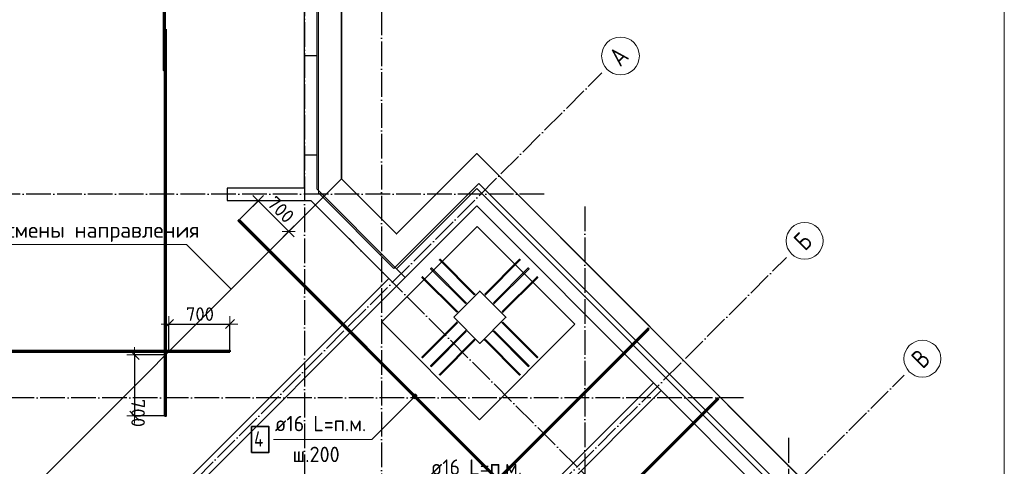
# Model space of a CAD drawing. Header units: millimetres. Extents: x -3483 to 105345, y -283423 to 72284.
# Tile 83 of 155: x 49283 to 65250, y 17391 to 24628. Entities that reach past the tile are written whole.
import ezdxf

# ---------------------------------------------------------------- set-up
doc = ezdxf.new("R2010")
doc.units = ezdxf.units.MM
doc.header["$PDMODE"] = 65
for name, pattern in [('______11', [500, 400, -50, 0, -50]), ('______2', [270, 200, -70]), ('______5', [1100, 800, -100, 100, -100])]:
    doc.linetypes.add(name, pattern=pattern)
for name, color, linetype, lineweight in [('Standard', 7, 'Continuous', 25), ('Арм.стержн. Арматура края', 96, 'Continuous', 35), ('Армирование стержнями_ общее', 40, 'Continuous', 35), ('Размерная линия_ общее', 7, 'Continuous', 13), ('Стена_ общее', 7, 'Continuous', 35), ('Фундамент_ общее', 7, 'Continuous', 35)]:
    doc.layers.add(name, color=color, linetype=linetype, lineweight=lineweight)
for name, color, linetype, lineweight, true_color in [('Арм.стержн.верхн.зоны У', 7, 'Continuous', 35, 0xecec00), ('Арм.стержн.верхн.зоны Х', 7, 'Continuous', 35, 0x0000c6), ('Арм.стержн.ниж.зоны У', 7, 'Continuous', 35, 0x00b300), ('Арм.стержн.ниж.зоны Х', 7, 'Continuous', 35, 0xc600c6), ('Осевая линия_ общее', 7, '______5', 13, 0xa0a0a0)]:
    doc.layers.add(name, color=color, linetype=linetype, lineweight=lineweight, true_color=true_color)
doc.styles.add('ARIAL', font='ARIAL.TTF')
doc.styles.add('ISOCPEUR', font='ISOCPEUR')
doc.dimstyles.new('DIMSTYLE_4', dxfattribs={"dimtxt": 220, "dimasz": 250, "dimexe": 0, "dimexo": 0, "dimgap": 110, "dimtad": 2, "dimdec": 0, "dimrnd": 5, "dimzin": 12, "dimdsep": 46, "dimtxsty": 'ISOCPEUR', "dimblk1": 'ALL_ML_STRICH', "dimblk2": 'ALL_ML_STRICH', "dimsah": 1, "dimcen": 0, "dimclrd": 7, "dimclre": 256, "dimclrt": 7, "dimadec": 0, "dimazin": 0, "dimtfac": 1, "dimtdec": 0, "dimtix": 1, "dimtmove": 2, "dimatfit": 3, "dimfxl": 0, "dimtzin": 0, "dimlwd": 0, "dimlwe": -3, "dimarcsym": 0})

# ---------------------------------------------------------------- blocks, each defined once
blk = doc.blocks.new('СЛОЖНЫЙ_ОБЪЕКТ_1')
at = {"layer": 'Стена_ общее', "color": 9, "linetype": 'Continuous', "lineweight": -3, "true_color": 0xc7c7c7, "transparency": 33554687}
for p, q in [((54100, 31590), (54100, 21886)), ((53900, 21900), (53900, 25000)), ((52650, 21900), (52650, 21700)), ((53900, 21900), (52650, 21900)), ((55394, 20592), (54100, 21886)), ((56695, 21893), (55394, 20592)), ((56837, 21752), (56695, 21893)), ((61751, 16837), (56837, 21752)), ((52650, 21700), (54004, 21700)), ((54004, 21700), (55267, 20436)), ((55536, 20451), (56695, 21610)), ((56695, 21610), (59559, 18746)), ((55394, 20309), (55536, 20451)), ((55267, 20436), (49511, 14681)), ((49639, 14553), (55394, 20309)), ((55394, 20309), (55267, 20436)), ((55868, 15055), (59559, 18746)), ((59559, 18746), (59686, 18619)), ((59686, 18619), (55995, 14928)), ((59686, 18619), (61468, 16837))]:
    blk.add_line(p, q, dxfattribs=at)
at = {"layer": 'Стена_ общее', "color": 9, "linetype": '______2', "lineweight": -3, "true_color": 0xc7c7c7, "transparency": 33554687}
for p, q in [((54100, 24040), (53900, 24040)), ((53900, 22440), (54100, 22440)), ((55394, 20592), (55536, 20451))]:
    blk.add_line(p, q, dxfattribs=at)
blk = doc.blocks.new('ALL_ML_STRICH')
at = {"color": 0, "linetype": 'ByBlock', "lineweight": -2}
for p, q in [((-1, 0), (0.5, 0)), ((-0.3, -0.3), (0.3, 0.3)), ((0, -0.5), (0, 0.5))]:
    blk.add_line(p, q, dxfattribs=at)
blk = doc.blocks.new('*D771')
at = {"layer": 'DEFPOINTS', "color": 7, "linetype": 'Continuous', "lineweight": 13, "transparency": 33554687}
for p in [(53150, 21692), (52835, 21377), (53330, 20882)]:
    blk.add_point(p, dxfattribs=at)
at = {"layer": 'Размерная линия_ общее', "color": 253, "linetype": 'Continuous', "lineweight": -2, "true_color": 0xa0a0a0, "transparency": 33554687}
for p, q in [((52849, 21391), (53150, 21692)), ((53344, 20896), (53645, 21197))]:
    blk.add_line(p, q, dxfattribs=at)
at = {"layer": 'Размерная линия_ общее', "color": 7, "linetype": 'Continuous', "lineweight": -2, "transparency": 33554687}
blk.add_line((53150, 21692), (53645, 21197), dxfattribs=at)
at = {"layer": 'Размерная линия_ общее', "color": 7, "linetype": 'Continuous', "lineweight": 13, "transparency": 33554687, "xscale": 250, "yscale": 250, "zscale": 250}
for p, rotation in [((53150, 21692), 134.9999999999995), ((53645, 21197), 314.9999999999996)]:
    blk.add_blockref('ALL_ML_STRICH', p, dxfattribs=dict(at, rotation=rotation))
at = {"layer": 'Размерная линия_ общее', "color": 7, "linetype": 'Continuous', "lineweight": 13, "transparency": 33554687, "insert": (53518, 21550), "char_height": 220, "width": 660, "attachment_point": 5, "rotation": 315, "style": 'ISOCPEUR'}
blk.add_mtext('\\A1;{700}', dxfattribs=at)
blk = doc.blocks.new('*D772')
at = {"layer": 'DEFPOINTS', "color": 7, "linetype": 'Continuous', "lineweight": 13, "transparency": 33554687}
for p in [(51143, 19197), (51645, 19197), (51645, 18207)]:
    blk.add_point(p, dxfattribs=at)
at = {"layer": 'Размерная линия_ общее', "color": 253, "linetype": 'Continuous', "lineweight": -2, "true_color": 0xa0a0a0, "transparency": 33554687}
for p, q in [((51625, 19197), (51143, 19197)), ((51625, 18207), (51143, 18207))]:
    blk.add_line(p, q, dxfattribs=at)
at = {"layer": 'Размерная линия_ общее', "color": 7, "linetype": 'Continuous', "lineweight": -2, "transparency": 33554687}
blk.add_line((51143, 19197), (51143, 18207), dxfattribs=at)
at = {"layer": 'Размерная линия_ общее', "color": 7, "linetype": 'Continuous', "lineweight": 13, "transparency": 33554687, "xscale": 250, "yscale": 250, "zscale": 250}
for p, rotation in [((51143, 19197), 90), ((51143, 18207), 270)]:
    blk.add_blockref('ALL_ML_STRICH', p, dxfattribs=dict(at, rotation=rotation))
at = {"layer": 'Размерная линия_ общее', "color": 7, "linetype": 'Continuous', "lineweight": 13, "transparency": 33554687, "insert": (51313, 18482), "char_height": 220, "width": 11, "attachment_point": 1, "rotation": 270, "line_spacing_factor": 0.60241, "style": 'ISOCPEUR'}
blk.add_mtext('700', dxfattribs=at)
blk = doc.blocks.new('*D773')
at = {"layer": 'DEFPOINTS', "color": 7, "linetype": 'Continuous', "lineweight": 13, "transparency": 33554687}
for p in [(51703, 19697), (51703, 19255), (52693, 19255)]:
    blk.add_point(p, dxfattribs=at)
at = {"layer": 'Размерная линия_ общее', "color": 253, "linetype": 'Continuous', "lineweight": -2, "true_color": 0xa0a0a0, "transparency": 33554687}
for p, q in [((51703, 19275), (51703, 19697)), ((52693, 19275), (52693, 19697))]:
    blk.add_line(p, q, dxfattribs=at)
at = {"layer": 'Размерная линия_ общее', "color": 7, "linetype": 'Continuous', "lineweight": -2, "transparency": 33554687}
blk.add_line((51703, 19697), (52693, 19697), dxfattribs=at)
at = {"layer": 'Размерная линия_ общее', "color": 7, "linetype": 'Continuous', "lineweight": 13, "transparency": 33554687, "xscale": 250, "yscale": 250, "zscale": 250, "rotation": 180}
blk.add_blockref('ALL_ML_STRICH', (51703, 19697), dxfattribs=at)
at = {"layer": 'Размерная линия_ общее', "color": 7, "linetype": 'Continuous', "lineweight": 13, "transparency": 33554687, "xscale": 250, "yscale": 250, "zscale": 250}
blk.add_blockref('ALL_ML_STRICH', (52693, 19697), dxfattribs=at)
at = {"layer": 'Размерная линия_ общее', "color": 7, "linetype": 'Continuous', "lineweight": 13, "transparency": 33554687, "insert": (51978, 19967), "char_height": 220, "width": 11, "attachment_point": 1, "line_spacing_factor": 0.60241, "style": 'ISOCPEUR'}
blk.add_mtext('700', dxfattribs=at)
blk = doc.blocks.new('СЛОЖНЫЙ_ОБЪЕКТ_12')
at = {"layer": 'Армирование стержнями_ общее', "color": 7, "linetype": 'Continuous', "lineweight": 25, "transparency": 33554687}
blk.add_lwpolyline([(54500, 22052), (42568, 10120), (39350, 10120)], dxfattribs=at)
blk = doc.blocks.new('СЛОЖНЫЙ_ОБЪЕКТ_13')
at = {"layer": 'Осевая линия_ общее', "color": 253, "linetype": '______11', "lineweight": -3, "true_color": 0xa0a0a0, "transparency": 33554687}
for p, q in [((41882, 6924), (58725, 23767)), ((62211, 13493), (54624, 21080)), ((46287, 5347), (61716, 20776)), ((46817, 2059), (63625, 18867))]:
    blk.add_line(p, q, dxfattribs=at)
at = {"layer": 'Осевая линия_ общее', "color": 7, "linetype": 'Continuous', "lineweight": 13, "transparency": 33554687}
for centre, radius in [((59026, 24040), 306), ((62012, 21044), 299), ((63921, 19135), 299)]:
    blk.add_circle(centre, radius, dxfattribs=at)
at = {"layer": 'Осевая линия_ общее', "color": 7, "linetype": 'Continuous', "lineweight": 13, "transparency": 33554687, "char_height": 300, "attachment_point": 7, "rotation": 45, "style": 'ISOCPEUR'}
for s, insert, width in [('\\W0.82;А', (59022, 23852), 392.65), ('\\W0.80;Б', (62019, 20867), 359.83), ('\\W0.80;В', (63928, 18958), 359.83)]:
    blk.add_mtext(s, dxfattribs=dict(at, insert=insert, width=width))

msp = doc.modelspace()

# ---------------------------------------------------------------- hatches: boundary and pattern name
at = {"layer": 'Арм.стержн.верхн.зоны У', "linetype": 'Continuous', "lineweight": 13, "transparency": 33554687}
for points in [[(55652.3, 18532.7), (55714.9, 18496.6), (55661.9, 18549.6)], [(55652.3, 18513.6), (55698, 18487), (55652.3, 18532.7)], [(55652.3, 18532.7), (55698, 18487), (55714.9, 18496.6)], [(55661.9, 18549.6), (55724.5, 18513.6), (55678.9, 18559.2)], [(55661.9, 18549.6), (55714.9, 18496.6), (55724.5, 18513.6)], [(55678.9, 18559.2), (55724.5, 18513.6), (55724.5, 18532.7)], [(55678.9, 18559.2), (55724.5, 18532.7), (55698, 18559.2)], [(55698, 18559.2), (55724.5, 18532.7), (55714.9, 18549.6)], [(55678.9, 18487), (55652.3, 18513.6), (55661.9, 18496.6)], [(55652.3, 18513.6), (55678.9, 18487), (55698, 18487)]]:
    msp.add_hatch(color=7, dxfattribs=at).paths.add_polyline_path(points)

# ---------------------------------------------------------------- linework, layer by layer
at = {"layer": 'Standard', "color": 52, "linetype": 'Continuous', "lineweight": 13, "transparency": 33554687}
for p, q in [((56701.1, 21276.5), (55155.4, 19730.7)), ((56701.1, 21276.5), (55155.4, 19730.7)), ((56701.1, 21276.5), (55155.4, 19730.7)), ((56701.1, 21276.5), (55155.4, 19730.7)), ((58285, 19692.6), (56701.1, 21276.5)), ((58285, 19692.6), (56701.1, 21276.5)), ((58285, 19692.6), (56701.1, 21276.5)), ((58285, 19692.6), (56701.1, 21276.5)), ((55155.4, 19730.7), (56739.3, 18146.8)), ((55155.4, 19730.7), (56739.3, 18146.8)), ((55155.4, 19730.7), (56739.3, 18146.8)), ((55155.4, 19730.7), (56739.3, 18146.8)), ((56739.3, 18146.8), (58285, 19692.6)), ((56739.3, 18146.8), (58285, 19692.6)), ((56739.3, 18146.8), (58285, 19692.6)), ((56739.3, 18146.8), (58285, 19692.6))]:
    msp.add_line(p, q, dxfattribs=at)
at = {"layer": 'Standard', "color": 7, "linetype": 'Continuous', "lineweight": 13, "transparency": 33554687}
for points in [[(39250, -750), (65250, -750), (65250, 46690), (39250, 46690), (39250, -750)], [(64697.3, 650), (64697.3, 14100), (61855.2, 14100), (60374.6, 15580.6), (61750, 16955.9), (56729.5, 21976.4), (55350.7, 20597.5), (54127.4, 21820.8), (54127.4, 31582)], [(52710.3, 20262.3), (51989, 20983.6), (47539, 20983.6)]]:
    msp.add_lwpolyline(points, dxfattribs=at)
at = {"layer": 'Арм.стержн. Арматура края', "color": 41, "linetype": 'Continuous', "lineweight": 35, "transparency": 33554687}
for points in [[(56513, 20027.7), (55947.3, 20593.4), (55958.6, 20604.7), (56524.3, 20039), (56513, 20027.7)], [(56654.4, 20169.2), (56088.7, 20734.8), (56100, 20746.1), (56665.7, 20180.5), (56654.4, 20169.2)], [(56824.1, 20180.5), (57389.8, 20746.1), (57401.1, 20734.8), (56835.4, 20169.2), (56824.1, 20180.5)], [(56965.5, 20039), (57531.2, 20604.7), (57542.5, 20593.4), (56976.9, 20027.7), (56965.5, 20039)], [(56371.6, 19886.3), (55805.9, 20452), (55817.2, 20463.3), (56382.9, 19897.6), (56371.6, 19886.3)], [(57107, 19897.6), (57672.7, 20463.3), (57684, 20452), (57118.3, 19886.3), (57107, 19897.6)], [(56382.9, 19716.6), (55817.2, 19150.9), (55805.9, 19162.2), (56371.6, 19727.9), (56382.9, 19716.6)], [(57118.3, 19727.9), (57684, 19162.2), (57672.7, 19150.9), (57107, 19716.6), (57118.3, 19727.9)], [(56524.3, 19575.2), (55958.6, 19009.5), (55947.3, 19020.8), (56513, 19586.5), (56524.3, 19575.2)], [(56976.9, 19586.5), (57542.5, 19020.8), (57531.2, 19009.5), (56965.5, 19575.2), (56976.9, 19586.5)], [(56665.7, 19433.8), (56100, 18868.1), (56088.7, 18879.4), (56654.4, 19445.1), (56665.7, 19433.8)], [(56835.4, 19445.1), (57401.1, 18879.4), (57389.8, 18868.1), (56824.1, 19433.8), (56835.4, 19445.1)]]:
    msp.add_lwpolyline(points, dxfattribs=at)
at = {"layer": 'Арм.стержн.верхн.зоны У', "color": 7, "linetype": 'Continuous', "lineweight": 13, "transparency": 33554687}
for p, q in [((54990.9, 17825.6), (55688.4, 18523.1)), ((55661.9, 18549.6), (55661.9, 18549.6)), ((55714.9, 18549.6), (55714.9, 18549.6)), ((55661.9, 18496.6), (55661.9, 18496.6)), ((55714.9, 18496.6), (55714.9, 18496.6)), ((53400.9, 17825.6), (54990.9, 17825.6))]:
    msp.add_line(p, q, dxfattribs=at)
at = {"layer": 'Арм.стержн.верхн.зоны У', "color": 52, "linetype": 'Continuous', "lineweight": 35, "transparency": 33554687}
for points in [[(40600, 46590), (40600, 43340), (39350, 43340), (39350, 38420), (40600, 38420), (40600, 32820), (39350, 32820), (39350, 27900), (40600, 27900), (40600, 22300), (39350, 22300), (39350, 18000), (40600, 18000), (40600, 12640), (39350, 12640), (39350, 10119.9), (42567.8, 10119.9), (54500, 22052), (54500, 31190), (56340, 31190), (56340, 40050), (54500, 40050), (54500, 46590), (40600, 46590)], [(62316.9, 16837.3), (56695.4, 22458.8), (55394.4, 21157.7), (54500, 22052), (42567.8, 10119.9), (39350, 10119.9), (42567.4, 6902.4), (43451.3, 7786.3), (47715.2, 3522.4), (46831.3, 2638.6), (50119.9, -650), (50119.9, 2567.8), (62052, 14500), (61015.9, 15536.2), (62316.9, 16837.3)], [(56320.7, 19807.1), (56744.9, 19382.8), (57169.2, 19807.1), (56744.9, 20231.4), (56320.7, 19807.1)]]:
    msp.add_lwpolyline(points, dxfattribs=at)
at = {"layer": 'Арм.стержн.верхн.зоны У', "color": 41, "linetype": 'Continuous', "lineweight": 50, "transparency": 33554687}
for points in [[(51637, 35504), (51637, 23804), (51621, 23804), (51621, 35504), (51637, 35504)], [(51653, 24474), (51653, 18207.1), (51637, 18207.1), (51637, 24474), (51653, 24474)], [(52840.4, 21382.4), (61124.9, 13097.9), (61113.6, 13086.6), (52829.1, 21371.1), (52840.4, 21382.4)]]:
    msp.add_lwpolyline(points, dxfattribs=at)
at = {"layer": 'Арм.стержн.верхн.зоны У', "color": 7, "linetype": 'Continuous', "lineweight": 35, "transparency": 33554687}
msp.add_lwpolyline([(53042.6, 17617.3), (53325.9, 17617.3), (53325.9, 18033.9), (53042.6, 18033.9), (53042.6, 17617.3)], dxfattribs=at)
at = {"layer": 'Арм.стержн.верхн.зоны У', "color": 7, "linetype": 'Continuous', "lineweight": 13, "transparency": 33554687}
msp.add_circle((55688.4, 18523.1), 37.5, dxfattribs=at)
at = {"layer": 'Арм.стержн.верхн.зоны Х', "color": 52, "linetype": 'Continuous', "lineweight": 35, "transparency": 33554687}
for points in [[(40600, 46590), (40600, 43340), (39350, 43340), (39350, 38420), (40600, 38420), (40600, 32820), (39350, 32820), (39350, 27900), (40600, 27900), (40600, 22300), (39350, 22300), (39350, 18000), (40600, 18000), (40600, 12640), (39350, 12640), (39350, 10119.9), (42567.8, 10119.9), (54500, 22052), (54500, 31190), (56340, 31190), (56340, 40050), (54500, 40050), (54500, 46590), (40600, 46590)], [(62316.9, 16837.3), (56695.4, 22458.8), (55394.4, 21157.7), (54500, 22052), (42567.8, 10119.9), (39350, 10119.9), (42567.4, 6902.4), (43451.3, 7786.3), (47715.2, 3522.4), (46831.3, 2638.6), (50119.9, -650), (50119.9, 2567.8), (62052, 14500), (61015.9, 15536.2), (62316.9, 16837.3)], [(56320.7, 19807.1), (56744.9, 19382.8), (57169.2, 19807.1), (56744.9, 20231.4), (56320.7, 19807.1)]]:
    msp.add_lwpolyline(points, dxfattribs=at)
at = {"layer": 'Арм.стержн.верхн.зоны Х', "color": 41, "linetype": 'Continuous', "lineweight": 50, "transparency": 33554687}
for points in [[(52692.8, 19246.9), (41051.8, 19246.9), (41051.8, 19262.9), (52692.8, 19262.9), (52692.8, 19246.9)], [(60615.1, 18482.5), (52330.7, 10198), (52319.4, 10209.3), (60603.8, 18493.8), (60615.1, 18482.5)]]:
    msp.add_lwpolyline(points, dxfattribs=at)
at = {"layer": 'Арм.стержн.ниж.зоны У', "color": 52, "linetype": 'Continuous', "lineweight": 35, "transparency": 33554687}
for points in [[(40600, 46590), (40600, 43340), (39350, 43340), (39350, 38420), (40600, 38420), (40600, 32820), (39350, 32820), (39350, 27900), (40600, 27900), (40600, 22300), (39350, 22300), (39350, 18000), (40600, 18000), (40600, 12640), (39350, 12640), (39350, 10119.9), (42567.8, 10119.9), (54500, 22052), (54500, 31190), (56340, 31190), (56340, 40050), (54500, 40050), (54500, 46590), (40600, 46590)], [(62316.9, 16837.3), (56695.4, 22458.8), (55394.4, 21157.7), (54500, 22052), (42567.8, 10119.9), (39350, 10119.9), (42567.4, 6902.4), (43451.3, 7786.3), (47715.2, 3522.4), (46831.3, 2638.6), (50119.9, -650), (50119.9, 2567.8), (62052, 14500), (61015.9, 15536.2), (62316.9, 16837.3)]]:
    msp.add_lwpolyline(points, dxfattribs=at)
at = {"layer": 'Арм.стержн.ниж.зоны Х', "color": 52, "linetype": 'Continuous', "lineweight": 35, "transparency": 33554687}
for points in [[(40600, 46590), (40600, 43340), (39350, 43340), (39350, 38420), (40600, 38420), (40600, 32820), (39350, 32820), (39350, 27900), (40600, 27900), (40600, 22300), (39350, 22300), (39350, 18000), (40600, 18000), (40600, 12640), (39350, 12640), (39350, 10119.9), (42567.8, 10119.9), (54500, 22052), (54500, 31190), (56340, 31190), (56340, 40050), (54500, 40050), (54500, 46590), (40600, 46590)], [(62316.9, 16837.3), (56695.4, 22458.8), (55394.4, 21157.7), (54500, 22052), (42567.8, 10119.9), (39350, 10119.9), (42567.4, 6902.4), (43451.3, 7786.3), (47715.2, 3522.4), (46831.3, 2638.6), (50119.9, -650), (50119.9, 2567.8), (62052, 14500), (61015.9, 15536.2), (62316.9, 16837.3)]]:
    msp.add_lwpolyline(points, dxfattribs=at)
at = {"layer": 'Арм.стержн.ниж.зоны Х', "color": 41, "linetype": 'Continuous', "lineweight": 50, "transparency": 33554687}
msp.add_lwpolyline([(59483.8, 19613.9), (51199.3, 11329.4), (51188, 11340.7), (59472.4, 19625.2), (59483.8, 19613.9)], dxfattribs=at)
at = {"layer": 'Осевая линия_ общее', "color": 253, "linetype": '______11', "lineweight": -3, "true_color": 0xa0a0a0, "transparency": 33554687}
for p, q in [((53900, 46590), (53900, -2827.9)), ((55150, 40780), (55150, -2827.9)), ((57790, 21800), (37142.2, 21800)), ((58450, 21600), (58450, -2827.9)), ((61020, 18500), (37142.2, 18500)), ((61750, 17850), (61750, -2827.9))]:
    msp.add_line(p, q, dxfattribs=at)
at = {"layer": 'Фундамент_ общее', "color": 7, "lineweight": 25, "transparency": 33554687}
for p, q in [((54500, 31190), (54500, 22052)), ((55394.4, 21157.7), (56695.4, 22458.8)), ((56695.4, 22458.8), (62316.9, 16837.3)), ((54500, 22052), (55394.4, 21157.7)), ((56744.9, 20231.4), (56320.7, 19807.1)), ((57169.2, 19807.1), (56744.9, 20231.4)), ((56320.7, 19807.1), (56744.9, 19382.8)), ((56744.9, 19382.8), (57169.2, 19807.1))]:
    msp.add_line(p, q, dxfattribs=at)
at = {"layer": 'Фундамент_ общее', "color": 7, "linetype": 'Continuous', "lineweight": 25, "transparency": 33554687}
for p, q in [((54500, 31190), (54500, 22052)), ((55394.4, 21157.7), (56695.4, 22458.8)), ((56695.4, 22458.8), (62316.9, 16837.3)), ((54500, 22052), (55394.4, 21157.7)), ((56744.9, 20231.4), (56320.7, 19807.1)), ((57169.2, 19807.1), (56744.9, 20231.4)), ((56320.7, 19807.1), (56744.9, 19382.8)), ((56744.9, 19382.8), (57169.2, 19807.1))]:
    msp.add_line(p, q, dxfattribs=at)

# ---------------------------------------------------------------- block references
at = {"layer": 'Армирование стержнями_ общее', "color": 7, "linetype": 'Continuous', "lineweight": 25, "transparency": 33554687}
msp.add_blockref('СЛОЖНЫЙ_ОБЪЕКТ_12', (0, 0), dxfattribs=at)
at = {"layer": 'Осевая линия_ общее', "color": 253, "linetype": '______11', "lineweight": -3, "true_color": 0xa0a0a0, "transparency": 33554687}
msp.add_blockref('СЛОЖНЫЙ_ОБЪЕКТ_13', (0, 0), dxfattribs=at)
at = {"layer": 'Стена_ общее', "color": 9, "linetype": 'Continuous', "lineweight": -3, "true_color": 0xc7c7c7, "transparency": 33554687}
msp.add_blockref('СЛОЖНЫЙ_ОБЪЕКТ_1', (0, 0), dxfattribs=at)

# ---------------------------------------------------------------- texts
at = {"layer": 'Standard', "color": 7, "linetype": 'Continuous', "lineweight": 13, "transparency": 33554687, "insert": (47586.5, 21345), "char_height": 250, "width": 4593.205, "attachment_point": 1, "line_spacing_factor": 1.024096, "style": 'ARIAL'}
msp.add_mtext('\\A1;{\\fISOCPEUR|i0|b0;\\H250.000000;\\W1.000000;\\C7;Граница смены направления}\\P{\\fISOCPEUR|i0|b0;\\H250.000000;\\W1.000000;\\C7;арматуры}\\P', dxfattribs=at)
at = {"layer": 'Арм.стержн.верхн.зоны У', "color": 7, "linetype": 'Continuous', "lineweight": 25, "transparency": 33554687, "char_height": 250, "attachment_point": 7, "style": 'ISOCPEUR'}
for s, insert, width in [('\\W0.94;ø16 L=п.м.', (53420.9, 17958.9), 1666.526), ('\\W0.80;4', (53084.2, 17708.9), 299.861), ('\\W0.95;ш.200 ', (53708.4, 17458.9), 1093.33)]:
    msp.add_mtext(s, dxfattribs=dict(at, insert=insert, width=width))
at = {"layer": 'Арм.стержн.верхн.зоны Х', "color": 7, "linetype": 'Continuous', "lineweight": 25, "transparency": 33554687, "insert": (55948.4, 17253), "char_height": 250, "width": 1666.526, "attachment_point": 7, "style": 'ISOCPEUR'}
msp.add_mtext('\\W0.94;ø16 L=п.м.', dxfattribs=at)

# ---------------------------------------------------------------- dimensions: what is measured, and where the dimension line sits
at = {"layer": 'Размерная линия_ общее', "color": 7, "linetype": 'Continuous', "lineweight": 13, "transparency": 33554687}
dim = msp.add_linear_dim(base=(53644.8, 21196.8), p1=(52848.9, 21390.9), p2=(53343.9, 20895.9), angle=315, dimstyle='DIMSTYLE_4', override={"dimpost": '<>', "dimclrd": 7, "dimclre": 253, "dimclrt": 7, "dimlwd": 0, "dimlwe": 65533}, dxfattribs=at)
dim.commit()
dim.dimension.update_dxf_attribs({"geometry": '*D771', "text_midpoint": (53518.2, 21549.7), "dimtype": 160})
dim = msp.add_linear_dim(base=(52692.8, 19697), p1=(51702.9, 19274.9), p2=(52692.8, 19274.9), text='700', dimstyle='DIMSTYLE_4', override={"dimpost": '<>', "dimclrd": 7, "dimclre": 253, "dimclrt": 7, "dimlwd": 0, "dimlwe": 65533}, dxfattribs=at)
dim.commit()
dim.dimension.update_dxf_attribs({"geometry": '*D773', "text_midpoint": (52197.9, 19807), "dimtype": 160})
dim = msp.add_linear_dim(base=(51143.5, 18207.1), p1=(51625, 19197), p2=(51625, 18207.1), angle=270, text='700', dimstyle='DIMSTYLE_4', override={"dimpost": '<>', "dimclrd": 7, "dimclre": 253, "dimclrt": 7, "dimlwd": 0, "dimlwe": 65533}, dxfattribs=at)
dim.commit()
dim.dimension.update_dxf_attribs({"geometry": '*D772', "text_midpoint": (51033.5, 18702.1), "dimtype": 160})

doc.saveas('drawing.dxf')
